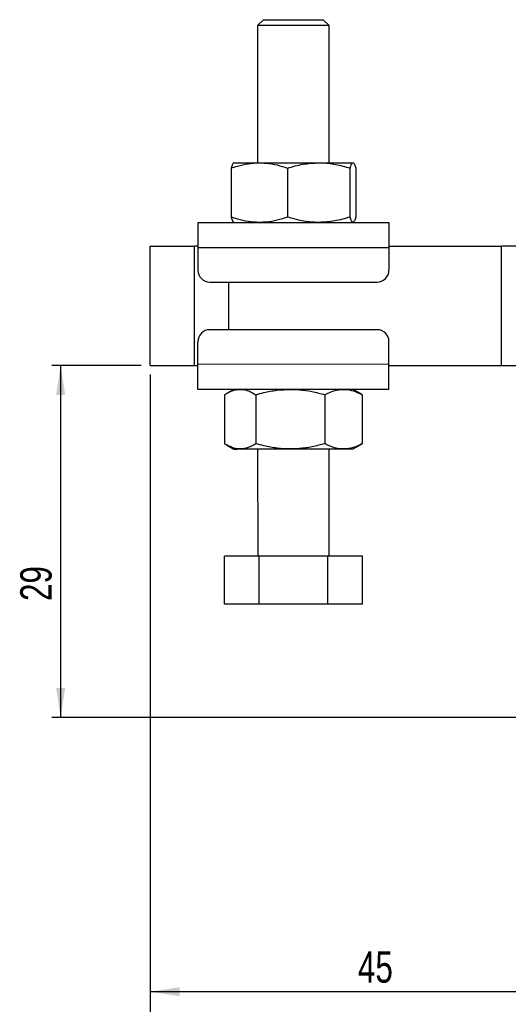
# Model space of a CAD drawing. Extents: x 59 to 283, y 8 to 214.
# Tile 2 of 13: x 59 to 100, y 50 to 133. Entities that reach past the tile are written whole.
import ezdxf

# ---------------------------------------------------------------- set-up
doc = ezdxf.new("R2010")
doc.units = 0
doc.header["$LTSCALE"] = 0.75
doc.layers.get('0').update_dxf_attribs({"linetype": 'CONTINUOUS'})
doc.styles.add('SLDTEXTSTYLE0', font='TXT', dxfattribs={"width": 0.75})
doc.dimstyles.new('SLDDIMSTYLE1', dxfattribs={"dimtxt": 2.625, "dimasz": 2.4765, "dimexe": 0, "dimexo": 0.0625, "dimgap": 0.65625, "dimtad": 1, "dimdec": 0, "dimrnd": 1e-09, "dimzin": 12, "dimtxsty": 'SLDTEXTSTYLE0', "dimsah": 1, "dimcen": 0.09, "dimazin": 3, "dimtfac": 1, "dimtofl": 0, "dimtmove": 0, "dimatfit": 3, "dimtolj": 1, "dimtzin": 12})
doc.dimstyles.new('SLDDIMSTYLE3', dxfattribs={"dimtxt": 2.625, "dimasz": 2.4765, "dimexe": 0, "dimexo": 0.0625, "dimgap": 0.65625, "dimtad": 1, "dimdec": 0, "dimrnd": 1e-09, "dimzin": 12, "dimtxsty": 'SLDTEXTSTYLE0', "dimsah": 1, "dimcen": 0.09, "dimazin": 3, "dimtfac": 1, "dimtdec": 0, "dimtofl": 0, "dimtmove": 0, "dimatfit": 3, "dimtolj": 1, "dimtzin": 12})

# ---------------------------------------------------------------- blocks, each defined once
blk = doc.blocks.new('_D_2')
at = {"color": 179, "linetype": 'CONTINUOUS'}
for p, q in [((69.94, 102.844), (69.94, 50.334)), ((114.719, 70.834), (114.719, 50.334)), ((114.719, 51.084), (69.94, 51.084))]:
    blk.add_line(p, q, dxfattribs=at)
for points in [[(69.94, 51.084), (72.416, 50.703), (72.416, 51.465)], [(114.719, 51.084), (112.242, 51.465), (112.242, 50.703)]]:
    blk.add_solid(points, dxfattribs=at)
at = {"color": 179, "linetype": 'CONTINUOUS', "insert": (87.34, 54.468, 0.1), "char_height": 2.625, "attachment_point": 1, "style": 'SLDTEXTSTYLE0'}
blk.add_mtext('45', dxfattribs=at)
blk = doc.blocks.new('_D_5')
at = {"color": 179, "linetype": 'CONTINUOUS'}
for p, q in [((69.19, 103.594), (61.688, 103.594)), ((62.438, 103.594), (62.438, 74.084)), ((114.819, 74.084), (61.688, 74.084))]:
    blk.add_line(p, q, dxfattribs=at)
for points in [[(62.438, 103.594), (62.057, 101.117), (62.819, 101.117)], [(62.438, 74.084), (62.819, 76.561), (62.057, 76.561)]]:
    blk.add_solid(points, dxfattribs=at)
at = {"color": 179, "linetype": 'CONTINUOUS', "insert": (59.054, 83.851, 0.1), "char_height": 2.625, "attachment_point": 1, "rotation": 90, "style": 'SLDTEXTSTYLE0'}
blk.add_mtext('29', dxfattribs=at)
blk = doc.blocks.new('_D_6')
at = {"color": 179, "linetype": 'CONTINUOUS'}
for p, q in [((69.94, 102.844), (69.94, 41.334)), ((139.719, 70.834), (139.719, 41.334)), ((139.719, 42.084), (69.94, 42.084))]:
    blk.add_line(p, q, dxfattribs=at)
for points in [[(69.94, 42.084), (72.416, 41.703), (72.416, 42.465)], [(139.719, 42.084), (137.242, 42.465), (137.242, 41.703)]]:
    blk.add_solid(points, dxfattribs=at)
at = {"color": 179, "linetype": 'CONTINUOUS', "insert": (102.102, 45.468, 0.1), "char_height": 2.625, "attachment_point": 1, "style": 'SLDTEXTSTYLE0'}
blk.add_mtext('70', dxfattribs=at)

msp = doc.modelspace()

# ---------------------------------------------------------------- linework, layer by layer
at = {"color": 7, "linetype": 'CONTINUOUS'}
for p, q in [((79.434934, 132.595121), (78.935015, 132.095038)), ((84.935016, 132.096014), (84.434933, 132.595933)), ((78.935015, 132.095038), (78.936881, 120.595041)), ((84.936882, 120.596013), (84.935016, 132.096014)), ((76.711229, 120.148099), (76.711892, 116.041261)), ((81.449846, 120.148867), (81.450513, 116.042032)), ((86.675572, 120.149716), (86.676239, 116.042878)), ((87.16268, 120.149794), (87.163346, 116.04296)), ((73.93769, 115.59423), (89.937693, 115.596827)), ((69.938018, 113.593582), (73.646816, 113.594185)), ((69.939638, 103.59358), (69.938018, 113.593582)), ((73.938015, 113.59423), (73.646816, 113.594185)), ((73.648437, 103.594183), (73.646816, 113.594185)), ((73.938033, 113.494232), (89.938032, 113.496825)), ((73.938033, 113.494232), (73.938339, 111.594229)), ((89.938017, 113.596826), (99.361905, 113.598354)), ((89.938032, 113.496825), (89.938341, 111.596826)), ((99.363527, 103.598356), (99.361905, 113.598354)), ((74.938501, 110.594391), (88.938503, 110.596664)), ((88.939151, 106.596663), (74.939153, 106.594394)), ((73.939624, 103.69423), (73.939315, 105.594232)), ((89.939623, 103.696826), (89.939314, 105.596825)), ((69.939638, 103.59358), (73.648437, 103.594183)), ((73.648437, 103.594183), (73.939639, 103.594232)), ((89.939623, 103.696826), (73.939624, 103.69423)), ((89.939638, 103.596825), (99.363527, 103.598356)), ((89.939962, 101.596828), (73.939963, 101.594231)), ((76.939962, 101.594716), (76.318397, 101.235724)), ((87.561643, 101.237546), (86.939963, 101.59634)), ((76.174128, 101.148012), (76.174794, 97.041174)), ((78.80071, 101.148437), (78.801374, 97.041601)), ((84.566618, 101.149372), (84.567285, 97.042536)), ((87.705942, 101.149883), (87.554923, 101.225901)), ((87.705942, 101.149883), (87.706609, 97.043046)), ((76.319637, 96.953198), (76.940774, 96.594717)), ((86.940775, 96.596339), (87.561796, 96.955021)), ((87.555575, 96.965791), (87.706609, 97.043046)), ((78.940774, 96.595041), (78.942234, 87.595041)), ((84.942235, 87.596015), (84.940775, 96.596015)), ((79.055483, 87.59506), (76.16873, 87.594592)), ((76.169381, 83.594592), (76.16873, 87.594592)), ((84.828986, 87.595997), (79.055483, 87.59506)), ((79.056131, 83.595061), (79.055483, 87.59506)), ((87.715736, 87.596466), (84.828986, 87.595997)), ((84.829635, 83.595996), (84.828986, 87.595997)), ((87.716384, 83.596466), (87.715736, 87.596466)), ((79.056131, 83.595061), (76.169381, 83.594592)), ((84.829635, 83.595996), (79.056131, 83.595061)), ((87.716384, 83.596466), (84.829635, 83.595996))]:
    msp.add_line(p, q, dxfattribs=at)
at = {"color": 8, "linetype": 'CONTINUOUS'}
msp.add_line((76.515264, 106.594648), (76.514615, 110.594648), dxfattribs=at)
at = {"color": 7, "linetype": 'CONTINUOUS', "flags": 128}
for points in [[(79.434934, 132.595121), (79.448628, 132.595121), (79.557291, 132.595144), (79.769871, 132.595173), (80.077073, 132.595226), (80.465472, 132.595293), (80.918091, 132.59536), (81.415153, 132.595442), (81.934935, 132.595531)], [(81.934935, 132.595531), (82.454714, 132.595613), (82.951775, 132.595695), (83.404398, 132.59577), (83.792797, 132.595829), (84.099996, 132.595881), (84.312576, 132.595911), (84.421239, 132.595933), (84.434933, 132.595933)], [(81.935013, 132.09553), (81.36726, 132.095433), (80.820026, 132.095344), (80.313093, 132.095262), (79.864776, 132.095195), (79.491286, 132.095135), (79.206119, 132.095083), (79.019579, 132.095053), (78.938412, 132.095038), (78.935015, 132.095038)], [(84.935016, 132.096014), (84.931618, 132.096014), (84.850448, 132.095999), (84.663911, 132.09597), (84.378744, 132.095925), (84.00525, 132.095865), (83.556938, 132.095791), (83.05, 132.095709), (82.50277, 132.09562), (81.935013, 132.09553)], [(76.954706, 120.594721), (76.942267, 120.594717), (77.015291, 120.594728), (77.17252, 120.594754), (77.41127, 120.594795), (77.727454, 120.594844), (78.115663, 120.594907), (78.569251, 120.594982), (79.080465, 120.595063)], [(79.080465, 120.595063), (79.640551, 120.595157), (80.239928, 120.595253), (80.86834, 120.595354), (81.515035, 120.595458), (82.168947, 120.595566), (82.818891, 120.595671), (83.45374, 120.595775), (84.062638, 120.595872)], [(84.062638, 120.595872), (84.635163, 120.595965), (85.161517, 120.596051), (85.632699, 120.596129), (86.040645, 120.596192), (86.378376, 120.596248), (86.640107, 120.596293), (86.821369, 120.596319), (86.919053, 120.596338)], [(89.937693, 115.596827), (89.937697, 115.556474), (89.937715, 115.436974), (89.937749, 115.242913), (89.93779, 114.981751), (89.937842, 114.663522), (89.937902, 114.300463), (89.937965, 113.906517), (89.938032, 113.496825)], [(73.93769, 115.59423), (73.937698, 115.553878), (73.937717, 115.434378), (73.93775, 115.240316), (73.937791, 114.979155), (73.937843, 114.660929), (73.937903, 114.297866), (73.937966, 113.903921), (73.938033, 113.494232)], [(102.229216, 113.598819), (101.908465, 113.598767), (101.572879, 113.598715), (101.224416, 113.598655), (100.865102, 113.598599), (100.497032, 113.59854), (100.12235, 113.598477), (99.743238, 113.598417), (99.361905, 113.598354)], [(73.939963, 101.594231), (73.939955, 101.63458), (73.939937, 101.754084), (73.939907, 101.948145), (73.939862, 102.209307), (73.93981, 102.527532), (73.939754, 102.890595), (73.939687, 103.284541), (73.939624, 103.69423)], [(89.939962, 101.596828), (89.939954, 101.637177), (89.939936, 101.75668), (89.939906, 101.950742), (89.939861, 102.211903), (89.939813, 102.530129), (89.939753, 102.893192), (89.93969, 103.287138), (89.939623, 103.696826)], [(99.363527, 103.598356), (99.744861, 103.598415), (100.123972, 103.598479), (100.498655, 103.598538), (100.866724, 103.598598), (101.226038, 103.598657), (101.574502, 103.598713), (101.910087, 103.598769), (102.230838, 103.598821)], [(76.940774, 96.594717), (76.956606, 96.594721), (77.051143, 96.594735), (77.229342, 96.594763), (77.488157, 96.594806)], [(77.488157, 96.594806), (77.823157, 96.59486), (78.228606, 96.594925), (78.697576, 96.595002), (79.222037, 96.595087), (79.793016, 96.595181), (80.400745, 96.595279), (81.034823, 96.595382), (81.684402, 96.595486)], [(81.684402, 96.595486), (82.338369, 96.595592), (82.98553, 96.595698), (83.614817, 96.595801), (84.215461, 96.595898), (84.777183, 96.595989), (85.290375, 96.596073), (85.746253, 96.596145), (86.137018, 96.596209)], [(86.137018, 96.596209), (86.455985, 96.596261), (86.697696, 96.5963), (86.858014, 96.596326), (86.934196, 96.596339), (86.940775, 96.596339)]]:
    msp.add_lwpolyline(points, dxfattribs=at)
at = {"color": 7, "linetype": 'CONTINUOUS'}
for centre, start, end in [((74.93834, 111.594393), 180.00929524, 270.00929524), ((88.93834, 111.596664), 270.00929524, 0.00929524), ((74.939314, 105.594393), 90.00929524, 180.00929524), ((88.939314, 105.596664), 0.00929524, 90.00929524)]:
    msp.add_arc(centre, 1, start, end, dxfattribs=at)
for points, knots in [([(76.711229, 120.148099), (76.889207, 120.207342), (77.362816, 120.364989), (78.152663, 120.550725), (78.769887, 120.580221), (79.080465, 120.595063)], [0, 0, 0, 0, 0.2302358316, 0.6126666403, 1, 1, 1, 1]), ([(76.954706, 120.594721), (76.948936, 120.594187), (76.905222, 120.590144), (76.822809, 120.492598), (76.748649, 120.263632), (76.711229, 120.148099)], [0, 0, 0, 0, 0.070062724, 0.530770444, 1, 1, 1, 1]), ([(79.080465, 120.595063), (79.278464, 120.58891), (79.776643, 120.573428), (80.572736, 120.431653), (81.156429, 120.243466), (81.449846, 120.148867)], [0, 0, 0, 0, 0.247003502, 0.621475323, 1, 1, 1, 1]), ([(81.449846, 120.148867), (81.874166, 120.273754), (82.730587, 120.525819), (83.61594, 120.57238), (84.062638, 120.595872)], [0, 0, 0, 0, 0.495457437, 1, 1, 1, 1]), ([(84.062638, 120.595872), (84.124547, 120.595349), (84.593548, 120.591391), (85.477869, 120.494008), (86.273906, 120.265179), (86.675572, 120.149716)], [0, 0, 0, 0, 0.070062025, 0.530770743, 1, 1, 1, 1]), ([(86.675572, 120.149716), (86.715106, 120.27454), (86.794901, 120.526478), (86.877419, 120.57291), (86.919053, 120.596338)], [0, 0, 0, 0, 0.495457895, 1, 1, 1, 1]), ([(86.919053, 120.596338), (86.924823, 120.595805), (86.968536, 120.591771), (87.050991, 120.494264), (87.125223, 120.265317), (87.16268, 120.149794)], [0, 0, 0, 0, 0.070062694, 0.530770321, 1, 1, 1, 1]), ([(79.081277, 115.595065), (78.77488, 115.60943), (78.157654, 115.638369), (77.367584, 115.823246), (76.889891, 115.982077), (76.711892, 116.041261)], [0, 0, 0, 0, 0.382117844, 0.76976398, 1, 1, 1, 1]), ([(76.711892, 116.041261), (76.751466, 115.916449), (76.831341, 115.664536), (76.913876, 115.618134), (76.955518, 115.594722)], [0, 0, 0, 0, 0.495457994, 1, 1, 1, 1]), ([(81.450513, 116.042032), (81.16004, 115.948206), (80.576451, 115.7597), (79.780437, 115.61703), (79.279274, 115.601285), (79.081277, 115.595065)], [0, 0, 0, 0, 0.3747932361, 0.7529964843, 1, 1, 1, 1]), ([(84.063447, 115.595873), (84.001538, 115.596395), (83.532538, 115.600353), (82.648218, 115.697743), (81.85218, 115.92657), (81.450513, 116.042032)], [0, 0, 0, 0, 0.070062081, 0.530769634, 1, 1, 1, 1]), ([(86.676239, 116.042878), (86.251919, 115.91799), (85.395499, 115.665925), (84.510145, 115.619365), (84.063447, 115.595873)], [0, 0, 0, 0, 0.4954574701, 1, 1, 1, 1]), ([(86.919865, 115.596335), (86.914094, 115.596867), (86.870371, 115.600901), (86.787932, 115.698414), (86.713697, 115.927357), (86.676239, 116.042878)], [0, 0, 0, 0, 0.070062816, 0.530770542, 1, 1, 1, 1]), ([(87.163346, 116.04296), (87.123812, 115.918134), (87.044018, 115.666194), (86.961499, 115.619762), (86.919865, 115.596335)], [0, 0, 0, 0, 0.495458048, 1, 1, 1, 1]), ([(76.174128, 101.148012), (76.387391, 101.272865), (76.817829, 101.52486), (77.262825, 101.571349), (77.487345, 101.594805)], [0, 0, 0, 0, 0.495457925, 1, 1, 1, 1]), ([(77.487345, 101.594805), (77.518462, 101.594278), (77.754197, 101.590282), (78.198683, 101.492822), (78.598812, 101.263931), (78.80071, 101.148437)], [0, 0, 0, 0, 0.070062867, 0.530770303, 1, 1, 1, 1]), ([(78.80071, 101.148437), (79.017275, 101.207686), (79.593564, 101.365349), (80.554649, 101.551115), (81.305683, 101.580634), (81.68359, 101.595487)], [0, 0, 0, 0, 0.230235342, 0.612667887, 1, 1, 1, 1]), ([(81.68359, 101.595487), (81.924514, 101.589341), (82.530694, 101.573879), (83.499367, 101.432122), (84.209594, 101.24396), (84.566618, 101.149372)], [0, 0, 0, 0, 0.247003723, 0.621475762, 1, 1, 1, 1]), ([(84.566618, 101.149372), (84.821518, 101.274233), (85.335992, 101.526243), (85.86786, 101.572746), (86.136209, 101.59621)], [0, 0, 0, 0, 0.495458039, 1, 1, 1, 1]), ([(86.136209, 101.59621), (86.1734, 101.595682), (86.455145, 101.591686), (86.986406, 101.494253), (87.464636, 101.265372), (87.705942, 101.149883)], [0, 0, 0, 0, 0.070062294, 0.530769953, 1, 1, 1, 1]), ([(77.488157, 96.594806), (77.457039, 96.595334), (77.221304, 96.599329), (76.776817, 96.696789), (76.376691, 96.92568), (76.174794, 97.041174)], [0, 0, 0, 0, 0.0700629, 0.530770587, 1, 1, 1, 1]), ([(78.801374, 97.041601), (78.58811, 96.916748), (78.157672, 96.664753), (77.712676, 96.618263), (77.488157, 96.594806)], [0, 0, 0, 0, 0.495457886, 1, 1, 1, 1]), ([(81.684402, 96.595486), (81.311582, 96.609842), (80.560549, 96.638762), (79.599203, 96.823604), (79.017958, 96.982422), (78.801374, 97.041601)], [0, 0, 0, 0, 0.3821180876, 0.769764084, 1, 1, 1, 1]), ([(84.567285, 97.042536), (84.213836, 96.948701), (83.503723, 96.760177), (82.535137, 96.617475), (81.925324, 96.601713), (81.684402, 96.595486)], [0, 0, 0, 0, 0.374792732, 0.7529962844, 1, 1, 1, 1]), ([(86.137018, 96.596209), (86.099827, 96.596736), (85.818082, 96.600727), (85.286816, 96.698167), (84.808589, 96.927047), (84.567285, 97.042536)], [0, 0, 0, 0, 0.070062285, 0.530770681, 1, 1, 1, 1]), ([(87.706609, 97.043046), (87.451709, 96.918186), (86.937235, 96.666176), (86.405367, 96.619672), (86.137018, 96.596209)], [0, 0, 0, 0, 0.495458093, 1, 1, 1, 1])]:
    msp.add_open_spline(points, degree=3, knots=knots, dxfattribs=at)

# ---------------------------------------------------------------- dimensions: what is measured, and where the dimension line sits
at = {"color": 179, "linetype": 'CONTINUOUS'}
for base, p1, p2, angle, dimstyle, picture, middle in [((62.438016, 74.084045), (69.939638, 103.593582), (115.568744, 74.084045), 90, 'SLDDIMSTYLE1', '_D_5', (62.438016, 86.856584)), ((69.939638, 42.084045), (139.718744, 71.584045), (69.939638, 103.593582), 0, 'SLDDIMSTYLE3', '_D_6', (105.107921, 42.084045))]:
    dim = msp.add_linear_dim(base=base, p1=p1, p2=p2, angle=angle, dimstyle=dimstyle, dxfattribs=at)
    dim.commit()
    dim.dimension.update_dxf_attribs({"geometry": picture, "text_midpoint": middle, "dimtype": 160})
dim = msp.add_linear_dim(base=(69.939638, 51.084045), p1=(114.718744, 71.584045), p2=(69.939638, 103.593582), dimstyle='SLDDIMSTYLE1', dxfattribs=at)
dim.commit()
dim.dimension.update_dxf_attribs({"geometry": '_D_2', "text_midpoint": (90.346481, 51.084045), "dimtype": 160})

doc.saveas('drawing.dxf')
